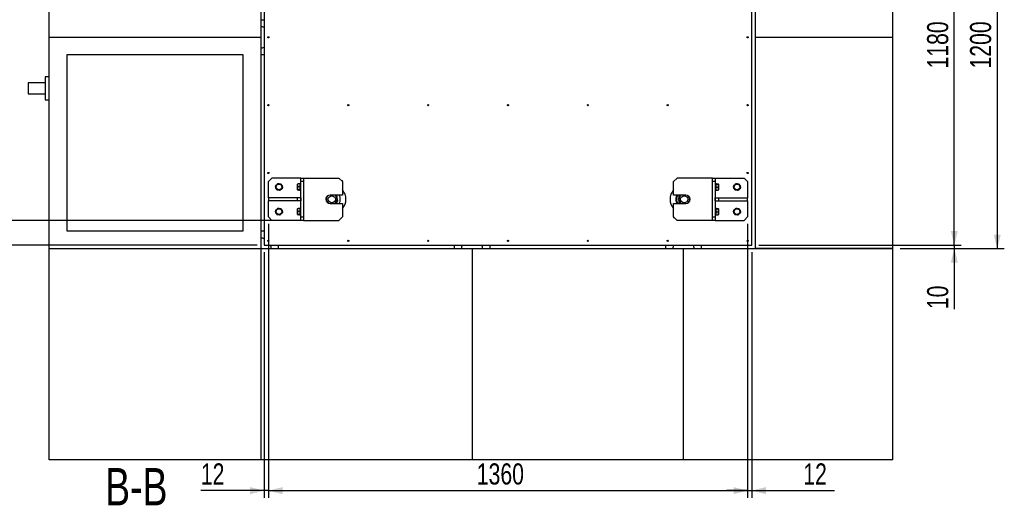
# Model space of a CAD drawing. Header units: millimetres. Extents: x 5 to 589, y 5 to 415.
# Tile 19 of 31: x 201 to 341, y 172 to 241. Entities that reach past the tile are written whole.
import ezdxf

# ---------------------------------------------------------------- set-up
doc = ezdxf.new("R2010")
doc.units = ezdxf.units.MM
for name, color, linetype in [('COTES', 1, 'Continuous'), ('NOTES', 6, 'Continuous'), ('TRAIT-FINS', 9, 'Continuous')]:
    doc.layers.add(name, color=color, linetype=linetype)
doc.layers.add('TRAIT-FORT', color=4, linetype='Continuous', lineweight=25)
doc.styles.add('SLDTEXTSTYLE0', font='TXT', dxfattribs={"width": 0.75})
doc.dimstyles.new('SLDDIMSTYLE0', dxfattribs={"dimtxt": 3, "dimasz": 2, "dimexe": 0, "dimexo": 0.0625, "dimgap": 0.75, "dimtad": 1, "dimdec": 0, "dimlfac": 20, "dimrnd": 1e-09, "dimzin": 12, "dimdsep": 46, "dimtxsty": 'SLDTEXTSTYLE0', "dimsah": 1, "dimcen": 0.09, "dimadec": 0, "dimazin": 3, "dimtfac": 1, "dimtdec": 0, "dimtofl": 0, "dimtmove": 0, "dimatfit": 3, "dimfxl": 1, "dimfrac": 2, "dimtolj": 1, "dimtzin": 12, "dimarcsym": 0})
doc.dimstyles.new('SLDDIMSTYLE1', dxfattribs={"dimtxt": 3, "dimasz": 2, "dimexe": 0, "dimexo": 0.0625, "dimgap": 0.75, "dimtad": 1, "dimdec": 0, "dimlfac": 20, "dimrnd": 1e-09, "dimzin": 12, "dimdsep": 46, "dimtxsty": 'SLDTEXTSTYLE0', "dimsah": 1, "dimcen": 0.09, "dimadec": 0, "dimazin": 3, "dimtfac": 1, "dimtdec": 0, "dimtmove": 0, "dimatfit": 0, "dimfxl": 1, "dimfrac": 2, "dimtolj": 1, "dimtzin": 12, "dimarcsym": 0})

# ---------------------------------------------------------------- blocks, each defined once
blk = doc.blocks.new('_D_7')
at = {"layer": 'COTES', "color": 1, "transparency": 16777216}
for p, q in [((325.79, 268.84), (340.59, 268.84)), ((339.59, 268.84), (339.59, 208.84)), ((325.79, 208.84), (340.59, 208.84))]:
    blk.add_line(p, q, dxfattribs=at)
for points in [[(339.59, 268.84), (339.09, 266.84), (340.09, 266.84)], [(339.59, 208.84), (340.09, 210.84), (339.09, 210.84)]]:
    blk.add_solid(points, dxfattribs=at)
at = {"layer": 'COTES', "color": 1, "transparency": 16777216, "insert": (335.72, 234.41), "char_height": 3, "attachment_point": 1, "rotation": 90, "style": 'SLDTEXTSTYLE0'}
blk.add_mtext('1200', dxfattribs=at)
blk = doc.blocks.new('_D_8')
at = {"layer": 'COTES', "color": 1, "transparency": 16777216}
for p, q in [((305.76, 268.34), (334.49, 268.34)), ((333.49, 209.34), (333.49, 268.34)), ((305.76, 209.34), (334.49, 209.34))]:
    blk.add_line(p, q, dxfattribs=at)
for points in [[(333.49, 268.34), (332.99, 266.34), (333.99, 266.34)], [(333.49, 209.34), (333.99, 211.34), (332.99, 211.34)]]:
    blk.add_solid(points, dxfattribs=at)
at = {"layer": 'COTES', "color": 1, "transparency": 16777216, "insert": (329.63, 234.41), "char_height": 3, "attachment_point": 1, "rotation": 90, "style": 'SLDTEXTSTYLE0'}
blk.add_mtext('1180', dxfattribs=at)
blk = doc.blocks.new('_D_10')
at = {"layer": 'COTES', "color": 1, "transparency": 16777216}
for p, q in [((333.49, 209.34), (333.49, 212.34)), ((305.76, 209.34), (334.49, 209.34)), ((325.79, 208.84), (334.49, 208.84)), ((333.49, 209.34), (333.49, 208.84)), ((333.49, 208.84), (333.49, 200.24))]:
    blk.add_line(p, q, dxfattribs=at)
for points in [[(333.49, 209.34), (333.99, 211.34), (332.99, 211.34)], [(333.49, 208.84), (332.99, 206.84), (333.99, 206.84)]]:
    blk.add_solid(points, dxfattribs=at)
at = {"layer": 'COTES', "color": 1, "transparency": 16777216, "insert": (329.63, 200.24), "char_height": 3, "attachment_point": 1, "rotation": 90, "style": 'SLDTEXTSTYLE0'}
blk.add_mtext('10', dxfattribs=at)
blk = doc.blocks.new('_D_15')
at = {"layer": 'COTES', "color": 1, "transparency": 16777216}
for p, q in [((236.16, 212.34), (236.16, 173.47)), ((304.16, 212.34), (304.16, 173.47)), ((236.16, 174.47), (304.16, 174.47))]:
    blk.add_line(p, q, dxfattribs=at)
for points in [[(236.16, 174.47), (238.16, 173.97), (238.16, 174.97)], [(304.16, 174.47), (302.16, 174.97), (302.16, 173.97)]]:
    blk.add_solid(points, dxfattribs=at)
at = {"layer": 'COTES', "color": 1, "transparency": 16777216, "insert": (265.73, 178.34), "char_height": 3, "attachment_point": 1, "style": 'SLDTEXTSTYLE0'}
blk.add_mtext('1360', dxfattribs=at)
blk = doc.blocks.new('_D_16')
at = {"layer": 'COTES', "color": 1, "transparency": 16777216}
for p, q in [((236.16, 212.34), (236.16, 173.47)), ((235.56, 208.34), (235.56, 173.47)), ((235.56, 174.47), (226.57, 174.47)), ((236.16, 174.47), (235.56, 174.47)), ((236.16, 174.47), (239.16, 174.47))]:
    blk.add_line(p, q, dxfattribs=at)
for points in [[(235.56, 174.47), (233.56, 174.97), (233.56, 173.97)], [(236.16, 174.47), (238.16, 173.97), (238.16, 174.97)]]:
    blk.add_solid(points, dxfattribs=at)
at = {"layer": 'COTES', "color": 1, "transparency": 16777216, "insert": (226.57, 178.34), "char_height": 3, "attachment_point": 1, "style": 'SLDTEXTSTYLE0'}
blk.add_mtext('12', dxfattribs=at)
blk = doc.blocks.new('_D_17')
at = {"layer": 'COTES', "color": 1, "transparency": 16777216}
for p, q in [((304.16, 212.34), (304.16, 173.47)), ((304.76, 208.34), (304.76, 173.47)), ((304.16, 174.47), (301.16, 174.47)), ((304.16, 174.47), (304.76, 174.47)), ((304.76, 174.47), (316.5, 174.47))]:
    blk.add_line(p, q, dxfattribs=at)
for points in [[(304.16, 174.47), (302.16, 174.97), (302.16, 173.97)], [(304.76, 174.47), (306.76, 173.97), (306.76, 174.97)]]:
    blk.add_solid(points, dxfattribs=at)
at = {"layer": 'COTES', "color": 1, "transparency": 16777216, "insert": (312.06, 178.34), "char_height": 3, "attachment_point": 1, "style": 'SLDTEXTSTYLE0'}
blk.add_mtext('12', dxfattribs=at)
blk = doc.blocks.new('_D_18')
at = {"layer": 'COTES', "color": 1, "transparency": 16777216}
for p, q in [((235.66, 266.84), (197.81, 266.84)), ((198.81, 266.84), (198.81, 212.84)), ((235.66, 212.84), (197.81, 212.84))]:
    blk.add_line(p, q, dxfattribs=at)
for points in [[(198.81, 266.84), (198.31, 264.84), (199.31, 264.84)], [(198.81, 212.84), (199.31, 214.84), (198.31, 214.84)]]:
    blk.add_solid(points, dxfattribs=at)
at = {"layer": 'COTES', "color": 1, "transparency": 16777216, "insert": (194.94, 235.41), "char_height": 3, "attachment_point": 1, "rotation": 90, "style": 'SLDTEXTSTYLE0'}
blk.add_mtext('1080', dxfattribs=at)
blk = doc.blocks.new('_D_20')
at = {"layer": 'COTES', "color": 1, "transparency": 16777216}
for p, q in [((198.81, 212.84), (198.81, 215.84)), ((240.16, 212.84), (197.81, 212.84)), ((198.81, 212.84), (198.81, 209.34)), ((234.56, 209.34), (197.81, 209.34)), ((198.81, 209.34), (198.81, 200.51))]:
    blk.add_line(p, q, dxfattribs=at)
for points in [[(198.81, 212.84), (199.31, 214.84), (198.31, 214.84)], [(198.81, 209.34), (198.31, 207.34), (199.31, 207.34)]]:
    blk.add_solid(points, dxfattribs=at)
at = {"layer": 'COTES', "color": 1, "transparency": 16777216, "insert": (194.94, 200.51), "char_height": 3, "attachment_point": 1, "rotation": 90, "style": 'SLDTEXTSTYLE0'}
blk.add_mtext('70', dxfattribs=at)

msp = doc.modelspace()

# ---------------------------------------------------------------- hatches: boundary and pattern name
at = {"layer": 'TRAIT-FINS'}
h = msp.add_hatch(dxfattribs=at)
h.set_pattern_fill('ANSI31', color=9, style=0)
edge = h.paths.add_edge_path(flags=0)
edge.add_arc((245.16, 215.843), 0.5, 0, 360)
h = msp.add_hatch(dxfattribs=at)
h.set_pattern_fill('ANSI31', color=9, style=0)
edge = h.paths.add_edge_path(flags=0)
edge.add_arc((295.16, 215.843), 0.5, 0, 360)

# ---------------------------------------------------------------- linework, layer by layer
at = {"layer": 'TRAIT-FORT', "color": 4, "linetype": 'Continuous', "lineweight": 25}
for p, q in [((205.06, 238.843), (205.06, 268.843)), ((235.06, 268.843), (235.06, 238.843)), ((235.56, 268.343), (235.56, 209.343)), ((304.76, 209.343), (304.76, 268.343)), ((305.26, 238.843), (305.26, 268.843)), ((324.79, 238.843), (324.79, 268.843)), ((235.06, 241.343), (235.56, 241.343)), ((205.06, 208.843), (205.06, 238.843)), ((205.06, 238.843), (235.06, 238.843)), ((235.06, 238.843), (235.06, 208.843)), ((305.26, 238.843), (324.79, 238.843)), ((305.26, 208.843), (305.26, 238.843)), ((324.79, 208.843), (324.79, 238.843)), ((232.56, 236.343), (207.56, 236.343)), ((207.56, 236.343), (207.56, 211.343)), ((232.56, 211.343), (232.56, 236.343)), ((235.56, 236.343), (235.06, 236.343)), ((204.485, 232.393), (202.06, 232.393)), ((202.06, 232.393), (202.06, 231.593)), ((205.06, 233.218), (204.485, 233.218)), ((204.485, 233.218), (204.485, 231.593)), ((202.06, 231.593), (202.06, 230.793)), ((202.06, 230.793), (204.485, 230.793)), ((204.485, 231.593), (204.485, 229.968)), ((204.485, 229.968), (205.06, 229.968)), ((236.66, 218.843), (236.16, 218.343)), ((236.16, 216.043), (236.16, 218.343)), ((240.76, 218.843), (236.66, 218.843)), ((240.323, 218.019), (240.31, 217.997)), ((240.31, 217.189), (240.31, 217.997)), ((240.66, 218.034), (240.36, 218.034)), ((240.76, 218.143), (240.66, 218.143)), ((240.66, 217.043), (240.66, 218.143)), ((240.76, 218.343), (240.76, 218.843)), ((240.76, 218.843), (241.16, 218.843)), ((241.16, 218.343), (240.76, 218.343)), ((240.76, 213.343), (240.76, 218.343)), ((241.16, 218.843), (241.16, 212.843)), ((241.16, 218.843), (246.16, 218.843)), ((246.66, 218.343), (246.16, 218.843)), ((246.51, 218.493), (246.66, 218.493)), ((246.66, 218.343), (246.66, 218.493)), ((246.66, 218.343), (246.66, 216.443)), ((294.16, 218.843), (293.66, 218.343)), ((293.66, 216.443), (293.66, 218.343)), ((299.16, 218.843), (294.16, 218.843)), ((299.16, 212.843), (299.16, 218.843)), ((299.16, 218.843), (299.56, 218.843)), ((299.56, 218.343), (299.16, 218.343)), ((299.56, 218.843), (299.56, 218.343)), ((299.56, 218.843), (303.66, 218.843)), ((299.56, 218.343), (299.56, 213.343)), ((299.66, 218.143), (299.56, 218.143)), ((299.66, 218.143), (299.66, 217.043)), ((299.66, 218.034), (299.96, 218.034)), ((299.66, 217.999), (299.96, 217.999)), ((300.01, 217.997), (299.997, 218.019)), ((300.01, 217.997), (300.01, 217.189)), ((304.16, 218.343), (303.66, 218.843)), ((304.16, 218.343), (304.16, 216.043)), ((235.554, 217.093), (235.554, 214.593)), ((240.31, 217.189), (240.323, 217.166)), ((240.66, 217.628), (240.36, 217.628)), ((240.66, 217.187), (240.36, 217.187)), ((240.66, 217.151), (240.36, 217.151)), ((240.66, 217.043), (240.76, 217.043)), ((299.56, 217.043), (299.66, 217.043)), ((299.66, 217.557), (299.96, 217.557)), ((299.66, 217.151), (299.96, 217.151)), ((299.997, 217.166), (300.01, 217.189)), ((304.766, 214.593), (304.766, 217.093)), ((236.16, 216.043), (236.16, 215.643)), ((240.26, 216.043), (236.16, 216.043)), ((236.16, 213.343), (236.16, 215.643)), ((240.26, 215.643), (236.16, 215.643)), ((240.26, 216.043), (240.26, 215.643)), ((240.76, 216.043), (240.26, 216.043)), ((240.76, 215.643), (240.26, 215.643)), ((240.76, 216.043), (240.76, 215.643)), ((244.41, 215.76), (244.346, 216.047)), ((244.406, 216.169), (244.41, 216.172)), ((246.66, 216.443), (244.91, 216.443)), ((244.91, 215.243), (246.66, 215.243)), ((245.753, 216.443), (245.798, 216.429)), ((245.798, 216.429), (245.82, 216.328)), ((245.91, 215.925), (245.986, 215.584)), ((245.986, 215.584), (245.91, 215.513)), ((246.66, 215.243), (246.66, 213.343)), ((295.41, 216.443), (293.66, 216.443)), ((293.66, 213.343), (293.66, 215.243)), ((293.66, 215.243), (295.41, 215.243)), ((294.41, 216.044), (294.294, 215.843)), ((294.294, 215.843), (294.41, 215.642)), ((294.64, 216.443), (294.611, 216.392)), ((294.611, 215.294), (294.64, 215.243)), ((296.009, 215.872), (295.91, 216.044)), ((295.91, 215.642), (296.009, 215.814)), ((299.56, 215.643), (299.56, 216.043)), ((299.56, 216.043), (300.06, 216.043)), ((299.56, 215.643), (300.06, 215.643)), ((300.06, 215.643), (300.06, 216.043)), ((300.06, 216.043), (304.16, 216.043)), ((300.06, 215.643), (304.16, 215.643)), ((304.16, 215.643), (304.16, 216.043)), ((304.16, 215.643), (304.16, 213.343)), ((240.323, 214.519), (240.31, 214.497)), ((240.31, 213.689), (240.31, 214.497)), ((240.66, 214.534), (240.36, 214.534)), ((240.66, 214.128), (240.36, 214.128)), ((240.76, 214.643), (240.66, 214.643)), ((240.66, 213.543), (240.66, 214.643)), ((299.66, 214.643), (299.56, 214.643)), ((299.66, 214.643), (299.66, 213.543)), ((299.66, 214.534), (299.96, 214.534)), ((299.66, 214.499), (299.96, 214.499)), ((299.66, 214.057), (299.96, 214.057)), ((300.01, 214.497), (299.997, 214.519)), ((300.01, 214.497), (300.01, 213.689)), ((236.16, 213.343), (236.66, 212.843)), ((240.76, 212.843), (236.66, 212.843)), ((240.31, 213.689), (240.323, 213.666)), ((240.66, 213.687), (240.36, 213.687)), ((240.66, 213.651), (240.36, 213.651)), ((240.66, 213.543), (240.76, 213.543)), ((240.76, 213.343), (241.16, 213.343)), ((240.76, 212.843), (240.76, 213.343)), ((241.16, 212.843), (240.76, 212.843)), ((241.16, 212.843), (246.16, 212.843)), ((246.16, 212.843), (246.66, 213.343)), ((293.66, 213.343), (294.16, 212.843)), ((293.66, 213.343), (293.66, 213.193)), ((293.81, 213.193), (293.66, 213.193)), ((299.16, 212.843), (294.16, 212.843)), ((299.16, 213.343), (299.56, 213.343)), ((299.56, 212.843), (299.16, 212.843)), ((299.56, 213.543), (299.66, 213.543)), ((299.56, 213.343), (299.56, 212.843)), ((299.56, 212.843), (303.66, 212.843)), ((299.66, 213.651), (299.96, 213.651)), ((299.997, 213.666), (300.01, 213.689)), ((303.66, 212.843), (304.16, 213.343)), ((207.56, 211.343), (232.56, 211.343)), ((235.06, 211.343), (235.56, 211.343)), ((205.06, 178.843), (205.06, 208.843)), ((205.06, 208.843), (235.06, 208.843)), ((235.06, 208.843), (235.06, 178.843)), ((235.06, 208.843), (265.06, 208.843)), ((235.56, 209.343), (304.76, 209.343)), ((237.56, 209.343), (237.56, 208.843)), ((262.56, 208.843), (262.56, 209.343)), ((265.06, 208.843), (265.06, 178.843)), ((265.06, 208.843), (295.06, 208.843)), ((267.56, 209.343), (267.56, 208.843)), ((292.56, 208.843), (292.56, 209.343)), ((295.06, 208.843), (324.79, 208.843)), ((295.06, 178.843), (295.06, 208.843)), ((297.56, 209.343), (297.56, 208.843)), ((324.79, 208.843), (305.26, 208.843)), ((324.79, 178.843), (324.79, 208.843)), ((235.06, 178.843), (205.06, 178.843)), ((265.06, 178.843), (235.06, 178.843)), ((295.06, 178.843), (265.06, 178.843)), ((324.79, 178.843), (295.06, 178.843))]:
    msp.add_line(p, q, dxfattribs=at)
at = {"layer": 'TRAIT-FORT', "color": 4, "linetype": 'Continuous', "lineweight": 25, "flags": 128}
for points in [[(235.56, 217.152), (235.558, 217.142), (235.554, 217.093)], [(304.766, 217.093), (304.762, 217.142), (304.76, 217.152)], [(235.554, 214.593), (235.558, 214.544), (235.56, 214.533)], [(304.76, 214.533), (304.762, 214.544), (304.766, 214.593)]]:
    msp.add_lwpolyline(points, dxfattribs=at)
at = {"layer": 'TRAIT-FORT', "color": 4, "linetype": 'Continuous', "lineweight": 25}
for centre, radius in [((236.16, 238.843), 0.085), ((304.16, 238.843), 0.085), ((236.16, 229.209), 0.085), ((247.493, 229.209), 0.085), ((258.827, 229.209), 0.085), ((270.16, 229.209), 0.085), ((281.493, 229.209), 0.085), ((292.827, 229.209), 0.085), ((304.16, 229.209), 0.085), ((236.16, 219.576), 0.085), ((304.16, 219.576), 0.085), ((237.66, 217.593), 0.404), ((302.66, 217.593), 0.404), ((245.16, 215.843), 0.5), ((295.16, 215.843), 0.5), ((237.66, 214.093), 0.404), ((302.66, 214.093), 0.404), ((236.16, 209.943), 0.085), ((247.493, 209.943), 0.085), ((258.827, 209.943), 0.085), ((270.16, 209.943), 0.085), ((281.493, 209.943), 0.085), ((292.827, 209.943), 0.085), ((304.16, 209.943), 0.085)]:
    msp.add_circle(centre, radius, dxfattribs=at)
for centre, radius, start, end in [((235.06, 238.843), 1.5, 70.52878, 90), ((235.06, 238.843), 1.5, 270, 289.47122), ((237.41, 217.593), 0.3, 102.9226, 252.11075), ((237.91, 217.593), 0.3, 282.9226, 72.11075), ((245.16, 215.843), 2, 0, 41.40962), ((295.16, 215.843), 2, 138.59038, 180), ((302.41, 217.593), 0.3, 102.9226, 252.11075), ((302.91, 217.593), 0.3, 282.9226, 72.11075), ((244.91, 215.843), 0.6, 90, 270), ((245.16, 215.843), 0.75, 136.96634, 180), ((245.16, 215.843), 0.75, 180, 225.74671), ((245.16, 215.843), 0.75, 0, 53.1301), ((245.16, 215.843), 0.75, 306.8699, 0), ((245.16, 215.843), 1.2, 330, 30), ((245.16, 215.843), 2, 318.59038, 0), ((295.16, 215.843), 2, 180, 221.40962), ((295.16, 215.843), 1.2, 150, 180), ((295.16, 215.843), 1.2, 180, 210), ((295.16, 215.843), 1.1, 146.94427, 180), ((295.16, 215.843), 1.1, 180, 213.05573), ((295.16, 215.843), 0.75, 126.8699, 180), ((295.16, 215.843), 0.75, 180, 233.1301), ((295.41, 215.843), 0.6, 270, 90), ((295.16, 215.843), 0.75, 0, 45.74671), ((295.16, 215.843), 0.75, 316.96634, 0), ((237.41, 214.093), 0.3, 102.9226, 252.11075), ((237.91, 214.093), 0.3, 282.9226, 72.11075), ((302.41, 214.093), 0.3, 102.9226, 252.11075), ((302.91, 214.093), 0.3, 282.9226, 72.11075), ((235.06, 208.843), 1.5, 70.52878, 90), ((235.06, 208.843), 1.5, 0, 19.47122), ((265.06, 208.843), 1.5, 160.52878, 180), ((265.06, 208.843), 1.5, 0, 19.47122), ((295.06, 208.843), 1.5, 160.52878, 180), ((295.06, 208.843), 1.5, 0, 19.47122)]:
    msp.add_arc(centre, radius, start, end, dxfattribs=at)
for points, knots in [([(237.471, 218.046), (237.433, 217.996), (237.371, 217.914), (237.28, 217.795), (237.219, 217.715), (237.183, 217.669), (237.173, 217.656)], [0, 0, 0, 0, 0.3855495, 0.6376419, 0.8965462, 1, 1, 1, 1]), ([(237.958, 217.983), (237.916, 217.988), (237.83, 217.999), (237.704, 218.016), (237.583, 218.031), (237.509, 218.041), (237.471, 218.046)], [0, 0, 0, 0, 0.2646049, 0.5349477, 0.7653431, 1, 1, 1, 1]), ([(237.958, 217.983), (237.974, 217.943), (238.007, 217.864), (238.057, 217.746), (238.103, 217.634), (238.132, 217.565), (238.147, 217.53)], [0, 0, 0, 0, 0.2646049, 0.5349477, 0.7653431, 1, 1, 1, 1]), ([(240.36, 217.628), (240.345, 217.68), (240.32, 217.766), (240.322, 217.889), (240.34, 217.973), (240.356, 218.021), (240.36, 218.034)], [0, 0, 0, 0, 0.38554949, 0.63764185, 0.89654625, 1, 1, 1, 1]), ([(240.324, 218.019), (240.326, 218.021), (240.331, 218.027), (240.35, 218.032), (240.36, 218.034)], [0, 0, 0, 0, 0.4641289, 1, 1, 1, 1]), ([(299.96, 217.999), (299.971, 218.002), (299.993, 218.008), (300.001, 218.017), (299.989, 218.026), (299.97, 218.032), (299.96, 218.034)], [0, 0, 0, 0, 0.2646049, 0.5349477, 0.7653431, 1, 1, 1, 1]), ([(299.96, 217.999), (299.971, 217.96), (299.993, 217.883), (300.001, 217.768), (299.989, 217.658), (299.97, 217.591), (299.96, 217.557)], [0, 0, 0, 0, 0.2646049, 0.5349477, 0.7653431, 1, 1, 1, 1]), ([(302.471, 218.046), (302.433, 217.996), (302.371, 217.914), (302.28, 217.795), (302.219, 217.715), (302.183, 217.669), (302.173, 217.656)], [0, 0, 0, 0, 0.3855495, 0.6376419, 0.8965462, 1, 1, 1, 1]), ([(302.958, 217.983), (302.916, 217.988), (302.83, 217.999), (302.704, 218.016), (302.583, 218.031), (302.509, 218.041), (302.471, 218.046)], [0, 0, 0, 0, 0.2646049, 0.5349477, 0.7653431, 1, 1, 1, 1]), ([(302.958, 217.983), (302.974, 217.943), (303.007, 217.864), (303.057, 217.746), (303.103, 217.634), (303.132, 217.565), (303.147, 217.53)], [0, 0, 0, 0, 0.2646049, 0.5349477, 0.7653431, 1, 1, 1, 1]), ([(237.362, 217.203), (237.346, 217.242), (237.313, 217.322), (237.264, 217.439), (237.217, 217.552), (237.188, 217.621), (237.173, 217.656)], [0, 0, 0, 0, 0.2646049, 0.5349477, 0.7653431, 1, 1, 1, 1]), ([(237.362, 217.203), (237.404, 217.197), (237.49, 217.186), (237.616, 217.17), (237.737, 217.154), (237.811, 217.145), (237.849, 217.14)], [0, 0, 0, 0, 0.2646049, 0.5349477, 0.7653431, 1, 1, 1, 1]), ([(238.147, 217.53), (238.109, 217.48), (238.046, 217.398), (237.955, 217.279), (237.894, 217.199), (237.859, 217.153), (237.849, 217.14)], [0, 0, 0, 0, 0.3855495, 0.6376419, 0.8965462, 1, 1, 1, 1]), ([(240.36, 217.187), (240.349, 217.225), (240.327, 217.303), (240.319, 217.417), (240.331, 217.527), (240.35, 217.594), (240.36, 217.628)], [0, 0, 0, 0, 0.2646049, 0.5349477, 0.7653431, 1, 1, 1, 1]), ([(240.36, 217.187), (240.349, 217.184), (240.327, 217.177), (240.319, 217.168), (240.331, 217.159), (240.35, 217.154), (240.36, 217.151)], [0, 0, 0, 0, 0.2646049, 0.5349477, 0.7653431, 1, 1, 1, 1]), ([(299.96, 217.557), (299.975, 217.505), (300, 217.42), (299.998, 217.296), (299.98, 217.213), (299.964, 217.165), (299.96, 217.151)], [0, 0, 0, 0, 0.38554949, 0.63764185, 0.89654625, 1, 1, 1, 1]), ([(299.996, 217.167), (299.994, 217.164), (299.989, 217.159), (299.97, 217.154), (299.96, 217.151)], [0, 0, 0, 0, 0.4641289, 1, 1, 1, 1]), ([(302.362, 217.203), (302.346, 217.242), (302.313, 217.322), (302.264, 217.439), (302.217, 217.552), (302.188, 217.621), (302.173, 217.656)], [0, 0, 0, 0, 0.2646049, 0.5349477, 0.7653431, 1, 1, 1, 1]), ([(302.362, 217.203), (302.404, 217.197), (302.49, 217.186), (302.616, 217.17), (302.737, 217.154), (302.811, 217.145), (302.849, 217.14)], [0, 0, 0, 0, 0.2646049, 0.5349477, 0.7653431, 1, 1, 1, 1]), ([(303.147, 217.53), (303.109, 217.48), (303.046, 217.398), (302.955, 217.279), (302.894, 217.199), (302.859, 217.153), (302.849, 217.14)], [0, 0, 0, 0, 0.3855495, 0.6376419, 0.8965462, 1, 1, 1, 1]), ([(244.41, 215.843), (244.41, 215.851), (244.41, 215.912), (244.41, 216.024), (244.41, 216.122), (244.41, 216.169)], [0, 0, 0, 0, 0.0718789, 0.5494988, 1, 1, 1, 1]), ([(244.41, 215.523), (244.41, 215.537), (244.41, 215.593), (244.41, 215.7), (244.41, 215.795), (244.41, 215.843)], [0, 0, 0, 0, 0.134704, 0.5615746, 1, 1, 1, 1]), ([(245.91, 216.276), (245.859, 216.305), (245.767, 216.359), (245.666, 216.417), (245.621, 216.443)], [0, 0, 0, 0, 0.5552259, 1, 1, 1, 1]), ([(245.621, 215.243), (245.625, 215.245), (245.662, 215.266), (245.761, 215.324), (245.851, 215.376), (245.91, 215.41)], [0, 0, 0, 0, 0.038395, 0.365108, 1, 1, 1, 1]), ([(245.91, 215.843), (245.91, 215.851), (245.91, 215.912), (245.91, 216.029), (245.91, 216.164), (245.91, 216.245), (245.91, 216.276)], [0, 0, 0, 0, 0.0532805, 0.4073181, 0.7742446, 1, 1, 1, 1]), ([(245.91, 215.41), (245.91, 215.461), (245.91, 215.554), (245.91, 215.7), (245.91, 215.795), (245.91, 215.843)], [0, 0, 0, 0, 0.3711752, 0.6813891, 1, 1, 1, 1]), ([(294.699, 216.443), (294.695, 216.441), (294.658, 216.419), (294.559, 216.362), (294.469, 216.31), (294.41, 216.276)], [0, 0, 0, 0, 0.038395, 0.365108, 1, 1, 1, 1]), ([(294.41, 216.276), (294.41, 216.225), (294.41, 216.132), (294.41, 215.986), (294.41, 215.891), (294.41, 215.843)], [0, 0, 0, 0, 0.3711752, 0.6813891, 1, 1, 1, 1]), ([(294.41, 215.843), (294.41, 215.835), (294.41, 215.773), (294.41, 215.657), (294.41, 215.521), (294.41, 215.44), (294.41, 215.41)], [0, 0, 0, 0, 0.0532805, 0.4073181, 0.7742446, 1, 1, 1, 1]), ([(294.41, 215.41), (294.461, 215.38), (294.554, 215.327), (294.654, 215.269), (294.699, 215.243)], [0, 0, 0, 0, 0.5552259, 1, 1, 1, 1]), ([(295.91, 216.162), (295.91, 216.149), (295.91, 216.092), (295.91, 215.985), (295.91, 215.891), (295.91, 215.843)], [0, 0, 0, 0, 0.134704, 0.5615746, 1, 1, 1, 1]), ([(295.91, 215.843), (295.91, 215.835), (295.91, 215.773), (295.91, 215.661), (295.91, 215.564), (295.91, 215.517)], [0, 0, 0, 0, 0.0718789, 0.5494988, 1, 1, 1, 1]), ([(237.471, 214.546), (237.433, 214.496), (237.371, 214.414), (237.28, 214.295), (237.219, 214.215), (237.183, 214.169), (237.173, 214.156)], [0, 0, 0, 0, 0.3855495, 0.6376419, 0.8965462, 1, 1, 1, 1]), ([(237.362, 213.703), (237.346, 213.742), (237.313, 213.822), (237.264, 213.939), (237.217, 214.052), (237.188, 214.121), (237.173, 214.156)], [0, 0, 0, 0, 0.2646049, 0.5349477, 0.7653431, 1, 1, 1, 1]), ([(237.958, 214.483), (237.916, 214.488), (237.83, 214.499), (237.704, 214.516), (237.583, 214.531), (237.509, 214.541), (237.471, 214.546)], [0, 0, 0, 0, 0.2646049, 0.5349477, 0.7653431, 1, 1, 1, 1]), ([(238.147, 214.03), (238.109, 213.98), (238.046, 213.898), (237.955, 213.779), (237.894, 213.699), (237.859, 213.653), (237.849, 213.64)], [0, 0, 0, 0, 0.3855495, 0.6376419, 0.8965462, 1, 1, 1, 1]), ([(237.958, 214.483), (237.974, 214.443), (238.007, 214.364), (238.057, 214.246), (238.103, 214.134), (238.132, 214.065), (238.147, 214.03)], [0, 0, 0, 0, 0.2646049, 0.5349477, 0.7653431, 1, 1, 1, 1]), ([(240.36, 214.128), (240.345, 214.18), (240.32, 214.266), (240.322, 214.389), (240.34, 214.473), (240.356, 214.521), (240.36, 214.534)], [0, 0, 0, 0, 0.38554949, 0.63764185, 0.89654625, 1, 1, 1, 1]), ([(240.36, 213.687), (240.349, 213.725), (240.327, 213.803), (240.319, 213.917), (240.331, 214.027), (240.35, 214.094), (240.36, 214.128)], [0, 0, 0, 0, 0.2646049, 0.5349477, 0.7653431, 1, 1, 1, 1]), ([(240.324, 214.519), (240.326, 214.521), (240.331, 214.527), (240.35, 214.532), (240.36, 214.534)], [0, 0, 0, 0, 0.4641289, 1, 1, 1, 1]), ([(299.96, 214.499), (299.971, 214.502), (299.993, 214.508), (300.001, 214.517), (299.989, 214.526), (299.97, 214.532), (299.96, 214.534)], [0, 0, 0, 0, 0.2646049, 0.5349477, 0.7653431, 1, 1, 1, 1]), ([(299.96, 214.499), (299.971, 214.46), (299.993, 214.383), (300.001, 214.268), (299.989, 214.158), (299.97, 214.091), (299.96, 214.057)], [0, 0, 0, 0, 0.2646049, 0.5349477, 0.7653431, 1, 1, 1, 1]), ([(299.96, 214.057), (299.975, 214.005), (300, 213.92), (299.998, 213.796), (299.98, 213.713), (299.964, 213.665), (299.96, 213.651)], [0, 0, 0, 0, 0.38554949, 0.63764185, 0.89654625, 1, 1, 1, 1]), ([(302.471, 214.546), (302.433, 214.496), (302.371, 214.414), (302.28, 214.295), (302.219, 214.215), (302.183, 214.169), (302.173, 214.156)], [0, 0, 0, 0, 0.3855495, 0.6376419, 0.8965462, 1, 1, 1, 1]), ([(302.362, 213.703), (302.346, 213.742), (302.313, 213.822), (302.264, 213.939), (302.217, 214.052), (302.188, 214.121), (302.173, 214.156)], [0, 0, 0, 0, 0.2646049, 0.5349477, 0.7653431, 1, 1, 1, 1]), ([(302.958, 214.483), (302.916, 214.488), (302.83, 214.499), (302.704, 214.516), (302.583, 214.531), (302.509, 214.541), (302.471, 214.546)], [0, 0, 0, 0, 0.2646049, 0.5349477, 0.7653431, 1, 1, 1, 1]), ([(303.147, 214.03), (303.109, 213.98), (303.046, 213.898), (302.955, 213.779), (302.894, 213.699), (302.859, 213.653), (302.849, 213.64)], [0, 0, 0, 0, 0.3855495, 0.6376419, 0.8965462, 1, 1, 1, 1]), ([(302.958, 214.483), (302.974, 214.443), (303.007, 214.364), (303.057, 214.246), (303.103, 214.134), (303.132, 214.065), (303.147, 214.03)], [0, 0, 0, 0, 0.2646049, 0.5349477, 0.7653431, 1, 1, 1, 1]), ([(237.362, 213.703), (237.404, 213.697), (237.49, 213.686), (237.616, 213.67), (237.737, 213.654), (237.811, 213.645), (237.849, 213.64)], [0, 0, 0, 0, 0.2646049, 0.5349477, 0.7653431, 1, 1, 1, 1]), ([(240.36, 213.687), (240.349, 213.684), (240.327, 213.677), (240.319, 213.668), (240.331, 213.659), (240.35, 213.654), (240.36, 213.651)], [0, 0, 0, 0, 0.2646049, 0.5349477, 0.7653431, 1, 1, 1, 1]), ([(299.996, 213.667), (299.994, 213.664), (299.989, 213.659), (299.97, 213.654), (299.96, 213.651)], [0, 0, 0, 0, 0.4641289, 1, 1, 1, 1]), ([(302.362, 213.703), (302.404, 213.697), (302.49, 213.686), (302.616, 213.67), (302.737, 213.654), (302.811, 213.645), (302.849, 213.64)], [0, 0, 0, 0, 0.2646049, 0.5349477, 0.7653431, 1, 1, 1, 1])]:
    msp.add_open_spline(points, degree=3, knots=knots, dxfattribs=at)

# ---------------------------------------------------------------- texts
at = {"layer": 'NOTES', "color": 211, "insert": (217.416, 177.678), "char_height": 5.2917, "attachment_point": 2, "style": 'SLDTEXTSTYLE0'}
msp.add_mtext('B-B', dxfattribs=at)

# ---------------------------------------------------------------- dimensions: what is measured, and where the dimension line sits
at = {"layer": 'COTES', "color": 1}
for base, p1, p2, dimstyle, picture, middle in [((333.493, 268.343), (304.76, 209.343), (304.76, 268.343), 'SLDDIMSTYLE0', '_D_8', (333.493, 238.843)), ((339.59, 208.843), (324.79, 268.843), (324.79, 208.843), 'SLDDIMSTYLE0', '_D_7', (339.59, 238.843)), ((198.807, 212.843), (236.66, 266.843), (236.66, 212.843), 'SLDDIMSTYLE0', '_D_18', (198.807, 239.843)), ((198.807, 209.343), (241.16, 212.843), (235.56, 209.343), 'SLDDIMSTYLE1', '_D_20', (198.807, 202.723)), ((333.493, 208.843), (304.76, 209.343), (324.79, 208.843), 'SLDDIMSTYLE1', '_D_10', (333.493, 202.453))]:
    dim = msp.add_linear_dim(base=base, p1=p1, p2=p2, angle=90, dimstyle=dimstyle, dxfattribs=at)
    dim.commit()
    dim.dimension.update_dxf_attribs({"geometry": picture, "text_midpoint": middle, "dimtype": 160})
for base, p1, p2, dimstyle, picture, middle in [((235.56, 174.471), (236.16, 213.343), (235.56, 209.343), 'SLDDIMSTYLE1', '_D_16', (228.787, 174.471)), ((304.16, 174.471), (236.16, 213.343), (304.16, 213.343), 'SLDDIMSTYLE0', '_D_15', (270.16, 174.471)), ((304.76, 174.471), (304.16, 213.343), (304.76, 209.343), 'SLDDIMSTYLE1', '_D_17', (314.281, 174.471))]:
    dim = msp.add_linear_dim(base=base, p1=p1, p2=p2, dimstyle=dimstyle, dxfattribs=at)
    dim.commit()
    dim.dimension.update_dxf_attribs({"geometry": picture, "text_midpoint": middle, "dimtype": 160})

doc.saveas('drawing.dxf')
